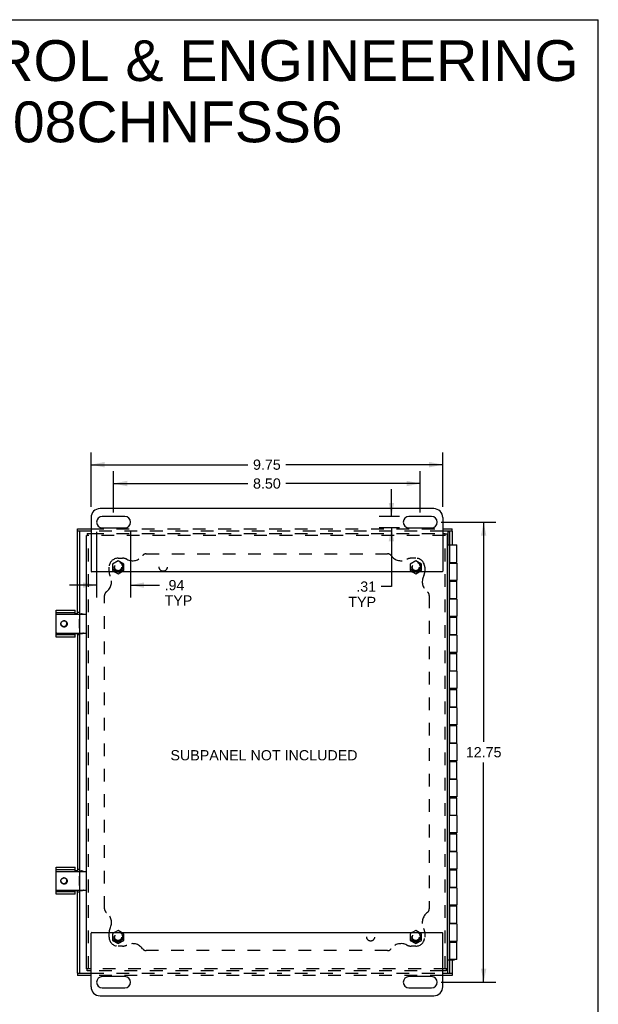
# Model space of a CAD drawing. Header units: inches. Extents: x 0 to 64.2, y 0 to 41.5.
# Tile 5 of 5: x 48.1 to 64.2, y 14.2 to 41.5. Entities that reach past the tile are written whole.
import ezdxf

# ---------------------------------------------------------------- set-up
doc = ezdxf.new("R2010")
doc.units = ezdxf.units.IN
doc.header["$LTSCALE"] = 3.528302
doc.header["$MEASUREMENT"] = 0
doc.linetypes.add('HIDDEN', pattern=[0.2, 0.1, -0.1])
doc.layers.get('0').update_dxf_attribs({"linetype": 'CONTINUOUS'})
for name, color, linetype in [('DEFAULT_2', 8, 'HIDDEN'), ('DIMENSIONS', 7, 'CONTINUOUS'), ('DOOR_ASSEMBLY', 7, 'CONTINUOUS'), ('SUBPANEL', 7, 'CONTINUOUS')]:
    doc.layers.add(name, color=color, linetype=linetype)
doc.styles.get("Standard").update_dxf_attribs({"font": 'arial.ttf'})
doc.dimstyles.new('DIMSTYLE_1', dxfattribs={"dimtxt": 0.283019, "dimasz": 0.377358, "dimexe": 0.09, "dimexo": 0.07, "dimgap": 0.0375, "dimtad": 0, "dimtih": 1, "dimtoh": 1, "dimzin": 4, "dimdsep": 46, "dimtxsty": 'Standard', "dimblk": '_FILLED', "dimblk1": '_FILLED', "dimblk2": '_FILLED', "dimcen": 0.09, "dimadec": 3, "dimazin": 1, "dimtfac": 1, "dimtdec": 3, "dimtofl": 0, "dimtmove": 0, "dimatfit": 3, "dimldrblk": '_FILLED', "dimfxl": 0, "dimtolj": 1, "dimtzin": 4, "dimarcsym": 0})

# ---------------------------------------------------------------- blocks, each defined once
blk = doc.blocks.new('_FILLED')
at = {"color": 0, "linetype": 'ByBlock'}
blk.add_solid([(0, 0), (-1, 0.2), (-1, -0.2)], dxfattribs=at)
blk = doc.blocks.new('*D5')
at = {"layer": 'DIMENSIONS', "color": 2, "linetype": 'Continuous'}
for p, q in [((50.715, 27.849), (50.715, 28.995)), ((59.215, 27.849), (59.215, 28.995)), ((50.715, 28.655), (54.439, 28.655)), ((59.215, 28.655), (55.491, 28.655))]:
    blk.add_line(p, q, dxfattribs=at)
at = {"layer": 'DIMENSIONS', "color": 2, "linetype": 'Continuous', "xscale": 0.3773584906, "yscale": 0.3773584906, "zscale": 0.3773584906, "rotation": 180}
blk.add_blockref('_FILLED', (50.715, 28.655), dxfattribs=at)
at = {"layer": 'DIMENSIONS', "color": 2, "linetype": 'Continuous', "xscale": 0.3773584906, "yscale": 0.3773584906, "zscale": 0.3773584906}
blk.add_blockref('_FILLED', (59.215, 28.655), dxfattribs=at)
at = {"layer": 'DIMENSIONS', "color": 2, "linetype": 'Continuous', "insert": (54.965, 28.797), "char_height": 0.283, "width": 0.7691, "attachment_point": 2, "line_spacing_factor": 0.9}
blk.add_mtext('8.50', dxfattribs=at)
blk = doc.blocks.new('*D6')
at = {"layer": 'DIMENSIONS', "color": 2, "linetype": 'Continuous'}
for p, q in [((50.246, 27.32), (50.246, 25.499)), ((51.184, 27.32), (51.184, 25.499)), ((50.246, 25.839), (49.491, 25.839)), ((51.184, 25.839), (51.987, 25.839))]:
    blk.add_line(p, q, dxfattribs=at)
at = {"layer": 'DIMENSIONS', "color": 2, "linetype": 'Continuous', "xscale": 0.3773584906, "yscale": 0.3773584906, "zscale": 0.3773584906}
blk.add_blockref('_FILLED', (50.246, 25.839), dxfattribs=at)
at = {"layer": 'DIMENSIONS', "color": 2, "linetype": 'Continuous', "xscale": 0.3773584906, "yscale": 0.3773584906, "zscale": 0.3773584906, "rotation": 180}
blk.add_blockref('_FILLED', (51.184, 25.839), dxfattribs=at)
at = {"layer": 'DIMENSIONS', "color": 2, "linetype": 'Continuous', "insert": (52.129, 25.98), "char_height": 0.283, "width": 0.76699, "attachment_point": 1, "line_spacing_factor": 0.9}
blk.add_mtext('.94\\PTYP', dxfattribs=at)
blk = doc.blocks.new('*D7')
at = {"layer": 'DIMENSIONS', "color": 2, "linetype": 'Continuous'}
for p, q in [((58.417, 27.741), (58.417, 28.495)), ((58.638, 27.741), (58.077, 27.741)), ((58.638, 27.428), (58.077, 27.428)), ((58.417, 27.428), (58.417, 25.798)), ((58.417, 25.798), (58.133, 25.798))]:
    blk.add_line(p, q, dxfattribs=at)
at = {"layer": 'DIMENSIONS', "color": 2, "linetype": 'Continuous', "xscale": 0.3773584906, "yscale": 0.3773584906, "zscale": 0.3773584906}
for p, rotation in [((58.417, 27.741), 270), ((58.417, 27.428), 90)]:
    blk.add_blockref('_FILLED', p, dxfattribs=dict(at, rotation=rotation))
at = {"layer": 'DIMENSIONS', "color": 2, "linetype": 'Continuous', "insert": (57.992, 25.94), "char_height": 0.283, "width": 0.76699, "attachment_point": 3, "line_spacing_factor": 0.9}
blk.add_mtext('.31\\PTYP', dxfattribs=at)
blk = doc.blocks.new('*D8')
at = {"layer": 'DIMENSIONS', "color": 2, "linetype": 'Continuous'}
for p, q in [((50.09, 28.005), (50.09, 29.517)), ((59.84, 28.005), (59.84, 29.517)), ((50.09, 29.177), (54.439, 29.177)), ((59.84, 29.177), (55.491, 29.177))]:
    blk.add_line(p, q, dxfattribs=at)
at = {"layer": 'DIMENSIONS', "color": 2, "linetype": 'Continuous', "xscale": 0.3773584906, "yscale": 0.3773584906, "zscale": 0.3773584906, "rotation": 180}
blk.add_blockref('_FILLED', (50.09, 29.177), dxfattribs=at)
at = {"layer": 'DIMENSIONS', "color": 2, "linetype": 'Continuous', "xscale": 0.3773584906, "yscale": 0.3773584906, "zscale": 0.3773584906}
blk.add_blockref('_FILLED', (59.84, 29.177), dxfattribs=at)
at = {"layer": 'DIMENSIONS', "color": 2, "linetype": 'Continuous', "insert": (54.965, 29.319), "char_height": 0.283, "width": 0.7691, "attachment_point": 2, "line_spacing_factor": 0.9}
blk.add_mtext('9.75', dxfattribs=at)
blk = doc.blocks.new('*D11')
at = {"layer": 'DIMENSIONS', "color": 2, "linetype": 'Continuous'}
for p, q in [((59.792, 27.584), (61.312, 27.584)), ((60.973, 27.584), (60.973, 21.492)), ((60.973, 14.834), (60.973, 20.926)), ((59.792, 14.834), (61.312, 14.834))]:
    blk.add_line(p, q, dxfattribs=at)
at = {"layer": 'DIMENSIONS', "color": 2, "linetype": 'Continuous', "xscale": 0.3773584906, "yscale": 0.3773584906, "zscale": 0.3773584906}
for p, rotation in [((60.973, 27.584), 90), ((60.973, 14.834), 270)]:
    blk.add_blockref('_FILLED', p, dxfattribs=dict(at, rotation=rotation))
at = {"layer": 'DIMENSIONS', "color": 2, "linetype": 'Continuous', "insert": (60.973, 21.351), "char_height": 0.283, "width": 0.98899, "attachment_point": 2, "line_spacing_factor": 0.9}
blk.add_mtext('12.75', dxfattribs=at)

msp = doc.modelspace()

# ---------------------------------------------------------------- linework, layer by layer
at = {"color": 7, "linetype": 'Continuous'}
for p, q in [((0, 41.509), (64.151, 41.509)), ((64.151, 0), (64.151, 41.509)), ((49.965, 27.212), (49.987, 27.212)), ((49.987, 27.272), (49.987, 27.212)), ((59.905, 27.272), (59.905, 27.25)), ((59.965, 27.25), (59.905, 27.25)), ((50.744, 26.209), (50.84, 26.154)), ((50.84, 26.154), (50.935, 26.209)), ((58.994, 26.209), (59.09, 26.154)), ((59.09, 26.154), (59.185, 26.209)), ((49.121, 24.397), (49.121, 25.147)), ((49.652, 25.032), (49.652, 25.147)), ((49.652, 25.072), (49.121, 25.072)), ((49.131, 25.032), (49.955, 25.032)), ((49.715, 25.043), (49.652, 25.043)), ((49.77, 24.644), (49.77, 24.9)), ((49.77, 24.9), (49.775, 24.9)), ((49.775, 25.043), (49.85, 25.043)), ((49.775, 25.022), (49.775, 24.522)), ((49.79, 25.043), (49.79, 25.032)), ((49.77, 24.644), (49.775, 24.644)), ((49.121, 24.472), (49.652, 24.472)), ((49.131, 24.512), (49.955, 24.512)), ((49.652, 24.397), (49.652, 24.512)), ((49.652, 24.501), (49.715, 24.501)), ((49.775, 24.501), (49.85, 24.501)), ((49.79, 24.512), (49.79, 24.501)), ((49.121, 17.272), (49.121, 18.022)), ((49.652, 17.907), (49.652, 18.022)), ((49.652, 17.947), (49.121, 17.947)), ((49.131, 17.907), (49.955, 17.907)), ((49.715, 17.918), (49.652, 17.918)), ((49.77, 17.519), (49.77, 17.775)), ((49.77, 17.775), (49.775, 17.775)), ((49.775, 17.918), (49.85, 17.918)), ((49.775, 17.897), (49.775, 17.397)), ((49.79, 17.918), (49.79, 17.907)), ((49.77, 17.519), (49.775, 17.519)), ((49.121, 17.347), (49.652, 17.347)), ((49.131, 17.387), (49.955, 17.387)), ((49.652, 17.272), (49.652, 17.387)), ((49.652, 17.376), (49.715, 17.376)), ((49.775, 17.376), (49.85, 17.376)), ((49.79, 17.387), (49.79, 17.376)), ((59.969, 16.525), (59.965, 16.525)), ((59.969, 16.269), (59.969, 16.525)), ((50.84, 16.265), (50.744, 16.209)), ((50.935, 16.209), (50.84, 16.265)), ((59.09, 16.265), (58.994, 16.209)), ((59.185, 16.209), (59.09, 16.265)), ((59.969, 16.269), (59.965, 16.269)), ((49.965, 15.207), (49.987, 15.207)), ((49.987, 15.147), (49.987, 15.207)), ((59.965, 15.207), (59.943, 15.207)), ((59.943, 15.147), (59.943, 15.207))]:
    msp.add_line(p, q, dxfattribs=at)
at = {"color": 3, "linetype": 'Continuous'}
for p, q in [((59.59, 27.959), (50.34, 27.959)), ((50.09, 27.709), (50.09, 26.229)), ((51.027, 27.741), (50.402, 27.741)), ((59.527, 27.741), (58.902, 27.741)), ((59.84, 27.709), (59.84, 26.229)), ((50.402, 27.428), (51.027, 27.428)), ((58.902, 27.428), (59.527, 27.428)), ((49.965, 15.207), (49.965, 27.212)), ((49.987, 27.272), (50.09, 27.272)), ((59.84, 27.272), (59.905, 27.272)), ((59.965, 27.25), (59.965, 15.207)), ((59.82, 26.209), (50.11, 26.209)), ((49.121, 25.147), (49.652, 25.147)), ((49.652, 24.397), (49.121, 24.397)), ((49.121, 18.022), (49.652, 18.022)), ((49.652, 17.272), (49.121, 17.272)), ((50.09, 14.709), (50.09, 16.189)), ((50.11, 16.209), (59.82, 16.209)), ((59.84, 14.709), (59.84, 16.189)), ((50.09, 15.147), (49.987, 15.147)), ((59.943, 15.147), (59.84, 15.147)), ((51.027, 14.991), (50.402, 14.991)), ((59.527, 14.991), (58.902, 14.991)), ((50.402, 14.678), (51.027, 14.678)), ((58.902, 14.678), (59.527, 14.678)), ((50.34, 14.459), (59.59, 14.459))]:
    msp.add_line(p, q, dxfattribs=at)
at = {"color": 7, "linetype": 'Continuous'}
for points in [[(49.382, 24.685), (49.373, 24.682), (49.364, 24.68), (49.355, 24.678), (49.346, 24.678), (49.337, 24.678), (49.328, 24.679), (49.32, 24.682), (49.311, 24.684), (49.303, 24.688), (49.296, 24.693), (49.289, 24.698), (49.282, 24.703), (49.276, 24.71), (49.271, 24.717), (49.266, 24.724), (49.262, 24.731), (49.259, 24.739), (49.257, 24.748), (49.256, 24.756), (49.255, 24.764), (49.255, 24.773), (49.256, 24.781), (49.258, 24.789), (49.261, 24.797), (49.264, 24.804), (49.268, 24.811), (49.273, 24.818), (49.278, 24.824), (49.284, 24.829), (49.29, 24.834), (49.297, 24.838), (49.304, 24.841)], [(49.308, 24.843), (49.315, 24.846), (49.322, 24.849), (49.33, 24.851), (49.338, 24.852), (49.346, 24.853), (49.354, 24.852), (49.362, 24.851), (49.37, 24.849), (49.378, 24.846), (49.385, 24.843), (49.392, 24.838), (49.399, 24.833), (49.405, 24.828), (49.41, 24.821), (49.415, 24.815), (49.42, 24.807), (49.423, 24.799), (49.426, 24.791), (49.428, 24.783), (49.429, 24.774), (49.43, 24.766), (49.429, 24.757), (49.428, 24.748), (49.426, 24.74), (49.423, 24.731), (49.419, 24.723), (49.415, 24.716), (49.409, 24.708), (49.403, 24.702), (49.397, 24.695), (49.39, 24.69), (49.382, 24.685)], [(49.843, 25.032), (49.84, 25.034), (49.835, 25.037), (49.83, 25.04), (49.824, 25.042), (49.818, 25.043), (49.813, 25.043)], [(49.255, 24.763), (49.256, 24.758), (49.258, 24.75), (49.261, 24.743), (49.265, 24.736), (49.269, 24.729), (49.274, 24.723), (49.279, 24.717), (49.285, 24.712), (49.291, 24.707), (49.298, 24.703), (49.304, 24.7), (49.312, 24.698), (49.319, 24.696), (49.326, 24.695), (49.334, 24.694)], [(49.334, 24.694), (49.342, 24.693), (49.349, 24.693), (49.357, 24.694), (49.364, 24.696), (49.368, 24.697)], [(49.813, 24.501), (49.818, 24.501), (49.824, 24.502), (49.83, 24.504), (49.835, 24.507), (49.84, 24.51), (49.843, 24.512)], [(49.843, 17.907), (49.84, 17.909), (49.835, 17.912), (49.83, 17.915), (49.824, 17.917), (49.818, 17.918), (49.813, 17.918)], [(49.382, 17.56), (49.373, 17.557), (49.364, 17.555), (49.355, 17.553), (49.346, 17.553), (49.337, 17.553), (49.328, 17.554), (49.32, 17.557), (49.311, 17.559), (49.303, 17.563), (49.296, 17.568), (49.289, 17.573), (49.282, 17.578), (49.276, 17.585), (49.271, 17.592), (49.266, 17.599), (49.262, 17.606), (49.259, 17.614), (49.257, 17.623), (49.256, 17.631), (49.255, 17.639), (49.255, 17.648), (49.256, 17.656), (49.258, 17.664), (49.261, 17.672), (49.264, 17.679), (49.268, 17.686), (49.273, 17.693), (49.278, 17.699), (49.284, 17.704), (49.29, 17.709), (49.297, 17.713), (49.304, 17.716)], [(49.255, 17.638), (49.256, 17.633), (49.258, 17.625), (49.261, 17.618), (49.265, 17.611), (49.269, 17.604), (49.274, 17.598), (49.279, 17.592), (49.285, 17.587), (49.291, 17.582), (49.298, 17.578), (49.304, 17.575), (49.312, 17.573), (49.319, 17.571), (49.326, 17.57), (49.334, 17.569)], [(49.308, 17.718), (49.315, 17.721), (49.322, 17.724), (49.33, 17.726), (49.338, 17.727), (49.346, 17.728), (49.354, 17.727), (49.362, 17.726), (49.37, 17.724), (49.378, 17.721), (49.385, 17.718), (49.392, 17.713), (49.399, 17.708), (49.405, 17.703), (49.41, 17.696), (49.415, 17.69), (49.42, 17.682), (49.423, 17.674), (49.426, 17.666), (49.428, 17.658), (49.429, 17.649), (49.43, 17.641), (49.429, 17.632), (49.428, 17.623), (49.426, 17.615), (49.423, 17.606), (49.419, 17.598), (49.415, 17.591), (49.409, 17.583), (49.403, 17.577), (49.397, 17.57), (49.39, 17.565), (49.382, 17.56)], [(49.334, 17.569), (49.342, 17.568), (49.349, 17.568), (49.357, 17.569), (49.364, 17.571), (49.368, 17.572)], [(49.813, 17.376), (49.818, 17.376), (49.824, 17.377), (49.83, 17.379), (49.835, 17.382), (49.84, 17.385), (49.843, 17.387)]]:
    msp.add_lwpolyline(points, dxfattribs=at)
at = {"color": 3, "linetype": 'Continuous'}
for points in [[(49.85, 25.043), (49.856, 25.043), (49.862, 25.042), (49.867, 25.04), (49.873, 25.037), (49.878, 25.034), (49.88, 25.032)], [(49.88, 24.512), (49.878, 24.51), (49.873, 24.507), (49.867, 24.504), (49.862, 24.502), (49.856, 24.501), (49.85, 24.501)], [(49.85, 17.918), (49.856, 17.918), (49.862, 17.917), (49.867, 17.915), (49.873, 17.912), (49.878, 17.909), (49.88, 17.907)], [(49.88, 17.387), (49.878, 17.385), (49.873, 17.382), (49.867, 17.379), (49.862, 17.377), (49.856, 17.376), (49.85, 17.376)]]:
    msp.add_lwpolyline(points, dxfattribs=at)
for centre, radius, start, end in [((50.34, 27.709), 0.25, 90, 180), ((59.59, 27.709), 0.25, 0, 90), ((50.402, 27.584), 0.156, 90, 270), ((51.027, 27.584), 0.156, 270, 90), ((58.902, 27.584), 0.156, 90, 270), ((59.527, 27.584), 0.156, 270, 90), ((50.11, 26.229), 0.02, 180, 270), ((59.82, 26.229), 0.02, 270, 360), ((50.11, 16.189), 0.02, 90, 180), ((59.82, 16.189), 0.02, 0, 90), ((50.402, 14.834), 0.156, 90, 270), ((51.027, 14.834), 0.156, 270, 90), ((58.902, 14.834), 0.156, 90, 270), ((59.527, 14.834), 0.156, 270, 90), ((50.34, 14.709), 0.25, 180, 270), ((59.59, 14.709), 0.25, 270, 360)]:
    msp.add_arc(centre, radius, start, end, dxfattribs=at)
at = {"color": 7, "linetype": 'Continuous'}
for centre, radius, start, end in [((49.131, 25.022), 0.01, 90, 180), ((49.34, 24.772), 0.078, 290.3623, 117.1429), ((49.785, 25.022), 0.01, 90, 180), ((49.955, 25.022), 0.01, 0, 90), ((49.131, 24.522), 0.01, 180, 270), ((49.785, 24.522), 0.01, 180, 270), ((49.955, 24.522), 0.01, 270, 360), ((49.131, 17.897), 0.01, 90, 180), ((49.785, 17.897), 0.01, 90, 180), ((49.955, 17.897), 0.01, 0, 90), ((49.34, 17.647), 0.078, 290.3623, 117.1429), ((49.131, 17.397), 0.01, 180, 270), ((49.785, 17.397), 0.01, 180, 270), ((49.955, 17.397), 0.01, 270, 360)]:
    msp.add_arc(centre, radius, start, end, dxfattribs=at)
at = {"layer": 'DEFAULT_2', "color": 8, "linetype": 'HIDDEN'}
for p, q in [((59.905, 27.212), (49.987, 27.212)), ((50.025, 15.207), (50.025, 27.212)), ((50.09, 27.272), (59.84, 27.272)), ((59.905, 15.207), (59.905, 27.25)), ((50.84, 26.515), (50.684, 26.424)), ((50.996, 26.424), (50.84, 26.515)), ((59.09, 26.515), (58.934, 26.424)), ((59.246, 26.424), (59.09, 26.515)), ((50.684, 26.424), (50.684, 26.244)), ((50.684, 26.244), (50.744, 26.209)), ((50.935, 26.209), (50.996, 26.244)), ((50.996, 26.244), (50.996, 26.424)), ((58.934, 26.424), (58.934, 26.244)), ((58.934, 26.244), (58.994, 26.209)), ((59.185, 26.209), (59.246, 26.244)), ((59.246, 26.244), (59.246, 26.424)), ((50.744, 16.209), (50.684, 16.174)), ((50.684, 16.174), (50.684, 15.994)), ((50.996, 16.174), (50.935, 16.209)), ((50.996, 15.994), (50.996, 16.174)), ((58.994, 16.209), (58.934, 16.174)), ((58.934, 16.174), (58.934, 15.994)), ((59.246, 16.174), (59.185, 16.209)), ((59.246, 15.994), (59.246, 16.174)), ((50.684, 15.994), (50.84, 15.904)), ((50.84, 15.904), (50.996, 15.994)), ((58.934, 15.994), (59.09, 15.904)), ((59.09, 15.904), (59.246, 15.994)), ((59.943, 15.207), (49.987, 15.207)), ((59.84, 15.147), (50.09, 15.147))]:
    msp.add_line(p, q, dxfattribs=at)
for centre, radius in [((50.84, 26.334), 0.14), ((59.09, 26.334), 0.14), ((50.84, 26.334), 0.105), ((50.84, 26.334), 0.095), ((59.09, 26.334), 0.105), ((59.09, 26.334), 0.095), ((50.84, 16.084), 0.14), ((50.84, 16.084), 0.105), ((50.84, 16.084), 0.095), ((59.09, 16.084), 0.14), ((59.09, 16.084), 0.105), ((59.09, 16.084), 0.095)]:
    msp.add_circle(centre, radius, dxfattribs=at)
at = {"layer": 'DOOR_ASSEMBLY', "color": 7, "linetype": 'Continuous'}
for p, q in [((49.715, 27.337), (49.715, 27.397)), ((50.09, 27.337), (49.715, 27.337)), ((49.775, 27.337), (49.775, 25.032)), ((60.1, 27.337), (59.84, 27.337)), ((59.98, 27.329), (60.04, 27.329)), ((60.04, 26.959), (60.04, 27.337)), ((60.1, 27.337), (60.1, 27.397)), ((59.965, 26.959), (60.04, 26.959)), ((60.025, 15.459), (60.025, 26.959)), ((60.033, 26.954), (60.025, 26.954)), ((60.04, 26.959), (60.04, 26.954)), ((60.041, 26.954), (60.041, 26.959)), ((60.041, 26.959), (60.164, 26.959)), ((60.164, 26.954), (60.164, 26.959)), ((60.029, 26.587), (60.025, 26.587)), ((60.029, 26.331), (60.029, 26.587)), ((60.029, 26.331), (60.025, 26.331)), ((60.029, 26.467), (60.033, 26.467)), ((60.04, 26.467), (60.04, 26.451)), ((60.041, 26.451), (60.041, 26.467)), ((60.164, 26.451), (60.164, 26.467)), ((60.025, 25.947), (60.033, 25.947)), ((60.04, 25.947), (60.04, 25.971)), ((60.041, 25.947), (60.041, 25.971)), ((60.164, 25.947), (60.164, 25.971)), ((60.025, 25.467), (60.033, 25.467)), ((60.04, 25.451), (60.04, 25.467)), ((60.041, 25.451), (60.041, 25.467)), ((60.164, 25.451), (60.164, 25.467)), ((60.025, 24.947), (60.033, 24.947)), ((60.04, 24.947), (60.04, 24.971)), ((60.041, 24.947), (60.041, 24.971)), ((60.164, 24.947), (60.164, 24.971)), ((49.775, 24.512), (49.775, 17.907)), ((60.025, 24.467), (60.033, 24.467)), ((60.04, 24.451), (60.04, 24.467)), ((60.041, 24.451), (60.041, 24.467)), ((60.164, 24.451), (60.164, 24.467)), ((60.025, 23.947), (60.033, 23.947)), ((60.04, 23.947), (60.04, 23.971)), ((60.041, 23.947), (60.041, 23.971)), ((60.164, 23.947), (60.164, 23.971)), ((60.025, 23.467), (60.033, 23.467)), ((60.04, 23.451), (60.04, 23.467)), ((60.041, 23.451), (60.041, 23.467)), ((60.164, 23.451), (60.164, 23.467)), ((60.025, 22.947), (60.033, 22.947)), ((60.04, 22.947), (60.04, 22.971)), ((60.041, 22.947), (60.041, 22.971)), ((60.164, 22.947), (60.164, 22.971)), ((60.025, 22.467), (60.033, 22.467)), ((60.04, 22.451), (60.04, 22.467)), ((60.041, 22.451), (60.041, 22.467)), ((60.164, 22.451), (60.164, 22.467)), ((60.025, 21.947), (60.033, 21.947)), ((60.04, 21.947), (60.04, 21.971)), ((60.041, 21.947), (60.041, 21.971)), ((60.164, 21.947), (60.164, 21.971)), ((60.025, 21.467), (60.033, 21.467)), ((60.029, 21.337), (60.025, 21.337)), ((60.029, 21.081), (60.029, 21.337)), ((60.04, 21.451), (60.04, 21.467)), ((60.041, 21.451), (60.041, 21.467)), ((60.164, 21.451), (60.164, 21.467)), ((60.029, 21.081), (60.025, 21.081)), ((60.025, 20.947), (60.033, 20.947)), ((60.04, 20.947), (60.04, 20.971)), ((60.041, 20.947), (60.041, 20.971)), ((60.164, 20.947), (60.164, 20.971)), ((60.025, 20.467), (60.033, 20.467)), ((60.04, 20.451), (60.04, 20.467)), ((60.041, 20.451), (60.041, 20.467)), ((60.164, 20.451), (60.164, 20.467)), ((60.025, 19.947), (60.033, 19.947)), ((60.04, 19.947), (60.04, 19.971)), ((60.041, 19.947), (60.041, 19.971)), ((60.164, 19.947), (60.164, 19.971)), ((60.025, 19.467), (60.033, 19.467)), ((60.04, 19.451), (60.04, 19.467)), ((60.041, 19.451), (60.041, 19.467)), ((60.164, 19.451), (60.164, 19.467)), ((60.025, 18.947), (60.033, 18.947)), ((60.04, 18.947), (60.04, 18.971)), ((60.041, 18.947), (60.041, 18.971)), ((60.164, 18.947), (60.164, 18.971)), ((60.025, 18.467), (60.033, 18.467)), ((60.04, 18.451), (60.04, 18.467)), ((60.041, 18.451), (60.041, 18.467)), ((60.164, 18.451), (60.164, 18.467)), ((60.025, 17.947), (60.033, 17.947)), ((60.04, 17.947), (60.04, 17.971)), ((60.041, 17.947), (60.041, 17.971)), ((60.164, 17.947), (60.164, 17.971)), ((60.025, 17.467), (60.033, 17.467)), ((60.04, 17.451), (60.04, 17.467)), ((60.041, 17.451), (60.041, 17.467)), ((60.164, 17.451), (60.164, 17.467)), ((49.775, 17.387), (49.775, 15.082)), ((60.025, 16.947), (60.033, 16.947)), ((60.04, 16.947), (60.04, 16.971)), ((60.041, 16.947), (60.041, 16.971)), ((60.164, 16.947), (60.164, 16.971)), ((60.025, 16.467), (60.033, 16.467)), ((60.04, 16.451), (60.04, 16.467)), ((60.041, 16.451), (60.041, 16.467)), ((60.164, 16.451), (60.164, 16.467)), ((60.029, 16.087), (60.025, 16.087)), ((60.029, 15.831), (60.025, 15.831)), ((60.029, 15.831), (60.029, 16.087)), ((60.029, 15.947), (60.033, 15.947)), ((60.04, 15.967), (60.04, 15.947)), ((60.041, 15.947), (60.041, 15.967)), ((60.164, 15.947), (60.164, 15.967)), ((59.965, 15.459), (60.04, 15.459)), ((60.025, 15.464), (60.033, 15.464)), ((60.04, 15.464), (60.04, 15.459)), ((60.04, 15.082), (60.04, 15.459)), ((60.041, 15.459), (60.041, 15.464)), ((60.041, 15.459), (60.164, 15.459)), ((60.164, 15.459), (60.164, 15.464)), ((49.715, 15.082), (50.09, 15.082)), ((49.715, 15.082), (49.715, 15.022)), ((59.84, 15.082), (60.1, 15.082)), ((59.98, 15.089), (60.04, 15.089)), ((60.1, 15.082), (60.1, 15.022))]:
    msp.add_line(p, q, dxfattribs=at)
at = {"layer": 'DOOR_ASSEMBLY', "color": 3, "linetype": 'Continuous'}
for p, q in [((49.715, 27.397), (50.09, 27.397)), ((49.715, 25.032), (49.715, 27.337)), ((59.84, 27.397), (60.1, 27.397)), ((59.98, 27.329), (59.98, 26.959)), ((60.1, 27.337), (60.1, 26.959)), ((60.033, 26.467), (60.033, 26.954)), ((60.033, 26.954), (60.225, 26.954)), ((60.225, 26.467), (60.225, 26.954)), ((60.029, 26.451), (60.225, 26.451)), ((60.033, 26.467), (60.225, 26.467)), ((60.225, 26.451), (60.225, 25.971)), ((60.225, 25.971), (60.025, 25.971)), ((60.033, 25.947), (60.225, 25.947)), ((60.033, 25.467), (60.033, 25.947)), ((60.225, 25.467), (60.225, 25.947)), ((60.225, 25.451), (60.025, 25.451)), ((60.033, 25.467), (60.225, 25.467)), ((60.225, 25.451), (60.225, 24.971)), ((60.225, 24.971), (60.025, 24.971)), ((60.033, 24.947), (60.225, 24.947)), ((60.033, 24.467), (60.033, 24.947)), ((60.225, 24.467), (60.225, 24.947)), ((49.715, 24.512), (49.715, 17.907)), ((60.225, 24.451), (60.025, 24.451)), ((60.033, 24.467), (60.225, 24.467)), ((60.225, 24.451), (60.225, 23.971)), ((60.225, 23.971), (60.025, 23.971)), ((60.033, 23.947), (60.225, 23.947)), ((60.033, 23.467), (60.033, 23.947)), ((60.225, 23.467), (60.225, 23.947)), ((60.033, 23.467), (60.225, 23.467)), ((60.225, 23.451), (60.025, 23.451)), ((60.225, 23.451), (60.225, 22.971)), ((60.225, 22.971), (60.025, 22.971)), ((60.033, 22.947), (60.225, 22.947)), ((60.033, 22.467), (60.033, 22.947)), ((60.225, 22.467), (60.225, 22.947)), ((60.225, 22.451), (60.025, 22.451)), ((60.033, 22.467), (60.225, 22.467)), ((60.225, 22.451), (60.225, 21.971)), ((60.225, 21.971), (60.025, 21.971)), ((60.033, 21.947), (60.225, 21.947)), ((60.033, 21.467), (60.033, 21.947)), ((60.225, 21.467), (60.225, 21.947)), ((60.225, 21.451), (60.025, 21.451)), ((60.033, 21.467), (60.225, 21.467)), ((60.225, 21.451), (60.225, 20.971)), ((60.225, 20.971), (60.025, 20.971)), ((60.033, 20.947), (60.225, 20.947)), ((60.033, 20.467), (60.033, 20.947)), ((60.225, 20.467), (60.225, 20.947)), ((60.033, 20.467), (60.225, 20.467)), ((60.225, 20.451), (60.025, 20.451)), ((60.225, 20.451), (60.225, 19.971)), ((60.225, 19.971), (60.025, 19.971)), ((60.033, 19.947), (60.225, 19.947)), ((60.033, 19.467), (60.033, 19.947)), ((60.225, 19.467), (60.225, 19.947)), ((60.225, 19.451), (60.025, 19.451)), ((60.033, 19.467), (60.225, 19.467)), ((60.225, 19.451), (60.225, 18.971)), ((60.225, 18.971), (60.025, 18.971)), ((60.033, 18.947), (60.225, 18.947)), ((60.033, 18.467), (60.033, 18.947)), ((60.225, 18.467), (60.225, 18.947)), ((60.225, 18.451), (60.025, 18.451)), ((60.033, 18.467), (60.225, 18.467)), ((60.225, 18.451), (60.225, 17.971)), ((60.225, 17.971), (60.025, 17.971)), ((60.033, 17.947), (60.225, 17.947)), ((60.033, 17.467), (60.033, 17.947)), ((60.225, 17.467), (60.225, 17.947)), ((60.033, 17.467), (60.225, 17.467)), ((49.715, 15.082), (49.715, 17.387)), ((60.225, 17.451), (60.025, 17.451)), ((60.225, 17.451), (60.225, 16.971)), ((60.225, 16.971), (60.025, 16.971)), ((60.033, 16.947), (60.225, 16.947)), ((60.033, 16.467), (60.033, 16.947)), ((60.225, 16.467), (60.225, 16.947)), ((60.225, 16.451), (60.025, 16.451)), ((60.033, 16.467), (60.225, 16.467)), ((60.225, 16.451), (60.225, 15.967)), ((60.225, 15.967), (60.029, 15.967)), ((60.033, 15.947), (60.225, 15.947)), ((60.033, 15.464), (60.033, 15.947)), ((60.225, 15.464), (60.225, 15.947)), ((59.98, 15.089), (59.98, 15.459)), ((60.225, 15.464), (60.033, 15.464)), ((60.1, 15.459), (60.1, 15.082)), ((50.09, 15.022), (49.715, 15.022)), ((60.1, 15.022), (59.84, 15.022))]:
    msp.add_line(p, q, dxfattribs=at)
at = {"layer": 'DOOR_ASSEMBLY', "color": 8, "linetype": 'HIDDEN'}
for p, q in [((50.09, 27.397), (59.84, 27.397)), ((59.84, 27.337), (50.09, 27.337)), ((49.775, 25.084), (49.715, 25.084)), ((49.775, 24.459), (49.715, 24.459)), ((49.775, 17.959), (49.715, 17.959)), ((49.775, 17.334), (49.715, 17.334)), ((50.09, 15.082), (59.84, 15.082)), ((59.84, 15.022), (50.09, 15.022))]:
    msp.add_line(p, q, dxfattribs=at)
at = {"layer": 'SUBPANEL', "color": 8, "linetype": 'HIDDEN'}
for p, q in [((50.84, 26.584), (50.965, 26.584)), ((51.623, 26.709), (58.307, 26.709)), ((59.09, 26.584), (58.965, 26.584)), ((50.59, 26.209), (50.59, 26.334)), ((59.34, 26.334), (59.34, 26.209)), ((50.465, 16.867), (50.465, 25.552)), ((59.465, 25.552), (59.465, 16.867)), ((50.59, 16.084), (50.59, 16.209)), ((59.34, 16.209), (59.34, 16.084)), ((50.965, 15.834), (50.84, 15.834)), ((59.09, 15.834), (58.965, 15.834)), ((58.307, 15.709), (51.623, 15.709))]:
    msp.add_line(p, q, dxfattribs=at)
for centre, radius in [((50.84, 26.334), 0.125), ((52.09, 26.334), 0.109), ((59.09, 26.334), 0.125), ((50.84, 16.084), 0.125), ((57.84, 16.084), 0.109), ((59.09, 16.084), 0.125)]:
    msp.add_circle(centre, radius, dxfattribs=at)
for centre, radius, start, end in [((50.84, 26.334), 0.25, 90, 180), ((50.965, 26.334), 0.25, 62.1089, 90), ((51.243, 26.859), 0.344, 242.1089, 324.1013), ((51.623, 26.584), 0.125, 90, 144.1013), ((58.307, 26.584), 0.125, 35.8987, 90), ((58.687, 26.859), 0.344, 215.8987, 297.8911), ((58.965, 26.334), 0.25, 90, 117.8911), ((59.09, 26.334), 0.25, 0, 90), ((50.84, 26.209), 0.25, 180, 207.8911), ((59.09, 26.209), 0.25, 332.1089, 360), ((50.315, 25.932), 0.344, 305.8987, 27.8911), ((59.615, 25.932), 0.344, 152.1089, 234.1013), ((50.59, 25.552), 0.125, 125.8987, 180), ((59.34, 25.552), 0.125, 0, 54.1013), ((50.59, 16.867), 0.125, 180, 234.1013), ((50.315, 16.487), 0.344, 332.1089, 54.1013), ((59.615, 16.487), 0.344, 125.8987, 207.8911), ((59.34, 16.867), 0.125, 305.8987, 360), ((50.84, 16.209), 0.25, 152.1089, 180), ((59.09, 16.209), 0.25, 0, 27.8911), ((50.84, 16.084), 0.25, 180, 270), ((50.965, 16.084), 0.25, 270, 297.8911), ((51.243, 15.559), 0.344, 35.8987, 117.8911), ((58.687, 15.559), 0.344, 62.1089, 144.1013), ((58.965, 16.084), 0.25, 242.1089, 270), ((59.09, 16.084), 0.25, 270, 360), ((51.623, 15.834), 0.125, 215.8987, 270), ((58.307, 15.834), 0.125, 270, 324.1013)]:
    msp.add_arc(centre, radius, start, end, dxfattribs=at)

# ---------------------------------------------------------------- texts
at = {"layer": 'DIMENSIONS', "color": 2, "linetype": 'Continuous', "attachment_point": 2, "line_spacing_factor": 0.9}
for s, insert, char_height, width in [('SAGINAW CONTROL & ENGINEERING\\PSCE-12108CHNFSS6', (49.287, 40.942), 1.13208, 28.59227), ('SUBPANEL NOT INCLUDED', (54.884, 21.266), 0.28302, 5.17535)]:
    msp.add_mtext(s, dxfattribs=dict(at, insert=insert, char_height=char_height, width=width))

# ---------------------------------------------------------------- dimensions: what is measured, and where the dimension line sits
at = {"layer": 'DIMENSIONS', "color": 2, "linetype": 'Continuous'}
for base, p1, p2, angle, picture, middle in [((50.09, 29.177), (59.84, 27.935), (50.09, 27.935), 180, '*D8', (54.965, 29.176)), ((50.715, 28.655), (59.215, 27.779), (50.715, 27.779), 180, '*D5', (54.963, 28.654)), ((60.973, 14.834), (59.722, 27.584), (59.722, 14.834), 270, '*D11', (60.986, 21.208))]:
    dim = msp.add_linear_dim(base=base, p1=p1, p2=p2, angle=angle, dimstyle='DIMSTYLE_1', dxfattribs=at)
    dim.commit()
    dim.dimension.update_dxf_attribs({"geometry": picture, "text_midpoint": middle, "dimtype": 160})
dim = msp.add_linear_dim(base=(58.417, 27.428), p1=(58.007, 27.741), p2=(58.007, 27.428), angle=270, text='<>\\PTYP', dimstyle='DIMSTYLE_1', dxfattribs=at)
dim.commit()
dim.dimension.update_dxf_attribs({"geometry": '*D7', "text_midpoint": (57.608, 25.586), "dimtype": 160})
dim = msp.add_linear_dim(base=(51.184, 25.839), p1=(50.246, 27.39), p2=(51.184, 27.39), text='<>\\PTYP', dimstyle='DIMSTYLE_1', dxfattribs=at)
dim.commit()
dim.dimension.update_dxf_attribs({"geometry": '*D6', "text_midpoint": (52.512, 25.626), "dimtype": 160})

doc.saveas('drawing.dxf')
